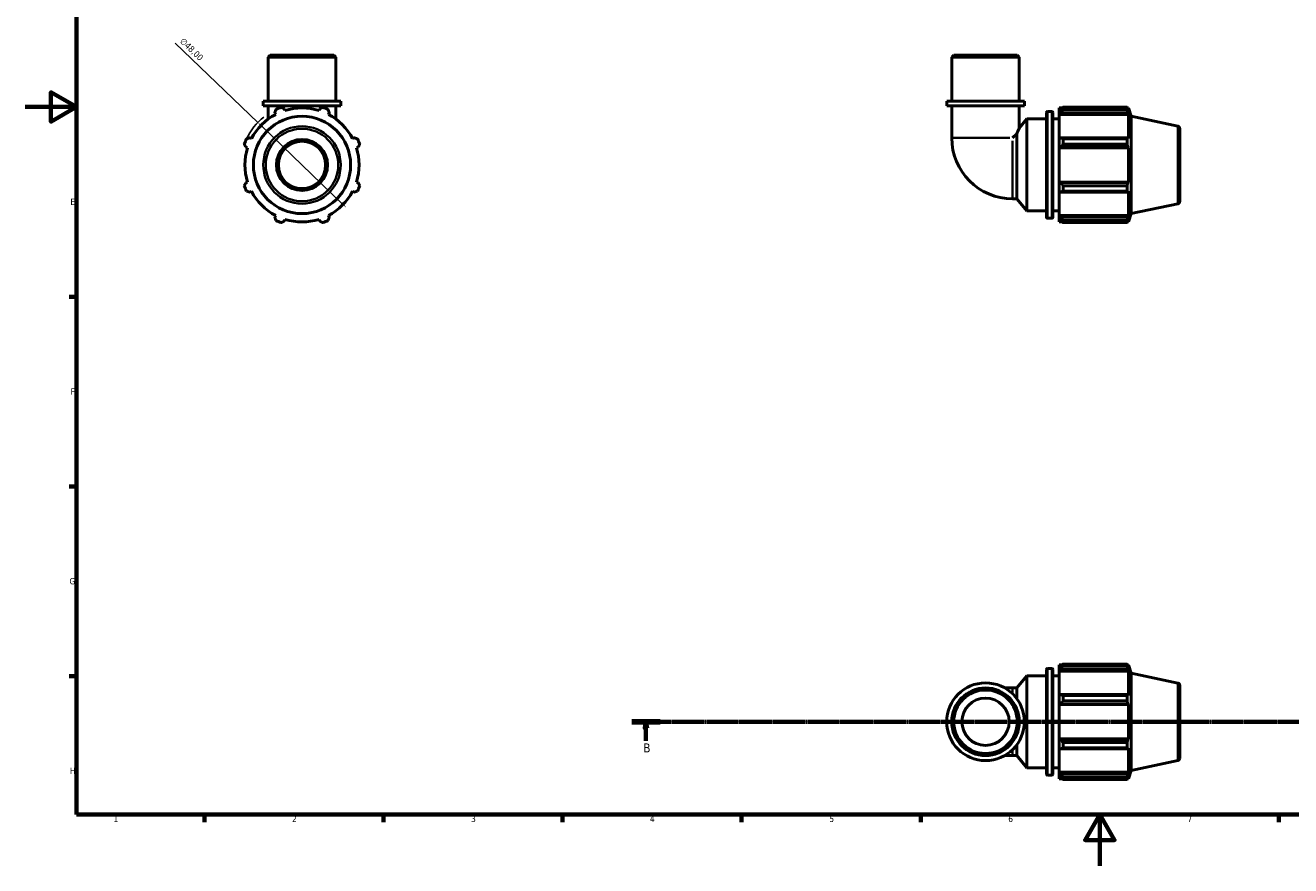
# Model space of a CAD drawing. Header units: millimetres. Extents: x 0 to 931, y 0 to 900.
# Tile 1 of 5: x 0 to 495, y 0 to 329. Entities that reach past the tile are written whole.
import ezdxf

# ---------------------------------------------------------------- set-up
doc = ezdxf.new("R2010")
doc.units = ezdxf.units.MM
doc.linetypes.add('CHAIN', pattern=[0.7087, 0.4724, -0.0591, 0.1181, -0.0591])
for name, color, linetype, lineweight in [('Border (ISO)', 7, 'Continuous', 70), ('Dimension (ISO)', 7, 'Continuous', 25), ('Section Line (ISO)', 7, 'CHAIN', 70), ('Visible (ISO)', 7, 'Continuous', 50), ('Visible Narrow (ISO)', 7, 'Continuous', 35)]:
    doc.layers.add(name, color=color, linetype=linetype, lineweight=lineweight)
doc.styles.add('Label Text (ISO)', font='tahoma.ttf')
doc.styles.add('Note Text (ISO)', font='tahoma.ttf')
doc.dimstyles.new('Default (ISO)', dxfattribs={"dimtxt": 2.5, "dimasz": 2.5, "dimexe": 3.175, "dimexo": 0, "dimgap": 0.762, "dimtad": 1, "dimrnd": 1e-08, "dimzin": 0, "dimtxsty": 'Note Text (ISO)', "dimcen": 0.09, "dimdle": 10, "dimclrd": 256, "dimclre": 256, "dimclrt": 232, "dimazin": 0, "dimtfac": 1.40208, "dimtmove": 0, "dimatfit": 3, "dimfxl": 1, "dimtolj": 1, "dimtzin": 0, "dimlwd": -1, "dimlwe": -1, "dimarcsym": 0})

# ---------------------------------------------------------------- blocks, each defined once
blk = doc.blocks.new('Borders Default Border')
at = {"layer": 'Border (ISO)'}
for p, q in [((20, 222.75), (17.1, 222.75)), ((20, 148.5), (17.1, 148.5)), ((20, 74.25), (17.1, 74.25)), ((70.08, 20), (70.08, 17.1)), ((140.17, 20), (140.17, 17.1)), ((210.25, 20), (210.25, 17.1)), ((280.33, 20), (280.33, 17.1)), ((350.42, 20), (350.42, 17.1)), ((490.58, 20), (490.58, 17.1))]:
    blk.add_line(p, q, dxfattribs=at)
at = {"layer": 'Border (ISO)', "flags": 128}
for points in [[(20, 20), (20, 574), (821, 574), (821, 20), (20, 20)], [(0, 297), (20, 297), (10, 302.77), (10, 291.23), (20, 297)], [(420.5, 0), (420.5, 20), (414.73, 10), (426.27, 10), (420.5, 20)]]:
    blk.add_lwpolyline(points, dxfattribs=at)
at = {"layer": 'Border (ISO)', "color": 232, "true_color": 0xca0064, "char_height": 2.5, "attachment_point": 7, "style": 'Note Text (ISO)'}
for s, insert in [('E', (17.64, 258.63)), ('F', (17.7, 184.38)), ('G', (17.31, 110.08)), ('H', (17.44, 35.88)), ('1', (34.48, 17.1)), ('2', (104.37, 17.1)), ('3', (174.43, 17.05)), ('4', (244.42, 17.1)), ('5', (314.64, 17.05)), ('6', (384.66, 17.05)), ('7', (454.77, 17.1))]:
    blk.add_mtext(s, dxfattribs=dict(at, insert=insert))
blk = doc.blocks.new('2dTransSection0')
at = {"layer": 'Section Line (ISO)', "linetype": 'CHAIN'}
blk.add_line((237.36, 56.35), (648.17, 56.35), dxfattribs=at)
at = {"layer": 'Section Line (ISO)', "linetype": 'Continuous', "lineweight": 140}
for p, q in [((237.36, 56.35), (248.42, 56.35)), ((637.11, 56.35), (648.17, 56.35))]:
    blk.add_line(p, q, dxfattribs=at)
at = {"layer": 'Section Line (ISO)', "linetype": 'Continuous'}
for p, q in [((242.89, 56.35), (242.39, 53.85)), ((242.89, 53.85), (242.89, 56.35)), ((243.39, 53.85), (242.89, 56.35)), ((642.64, 56.35), (642.14, 53.85)), ((642.64, 53.85), (642.64, 56.35)), ((643.14, 53.85), (642.64, 56.35)), ((242.39, 53.85), (243.39, 53.85)), ((242.89, 48.9), (242.89, 53.85)), ((642.14, 53.85), (643.14, 53.85)), ((642.64, 48.9), (642.64, 53.85))]:
    blk.add_line(p, q, dxfattribs=at)
at = {"layer": 'Section Line (ISO)', "linetype": 'Continuous', "flags": 128}
for points in [[(243.39, 53.85), (242.89, 56.35), (242.39, 53.85), (243.39, 53.85)], [(643.14, 53.85), (642.64, 56.35), (642.14, 53.85), (643.14, 53.85)]]:
    blk.add_lwpolyline(points, dxfattribs=at)
at = {"layer": 'Section Line (ISO)'}
for points in [[(243.39, 53.85), (242.89, 56.35), (242.39, 53.85), (243.39, 53.85)], [(643.14, 53.85), (642.64, 56.35), (642.14, 53.85), (643.14, 53.85)]]:
    blk.add_solid(points, dxfattribs=at)
at = {"layer": 'Section Line (ISO)', "char_height": 3.5, "attachment_point": 7, "style": 'Label Text (ISO)'}
for insert in [(241.82, 44.35), (641.57, 44.35)]:
    blk.add_mtext('B', dxfattribs=dict(at, insert=insert))
blk = doc.blocks.new('*D12')
at = {"layer": 'Defpoints', "color": 0, "transparency": 16777216}
for p in [(90.98, 290.94), (125.59, 257.68)]:
    blk.add_point(p, dxfattribs=at)
at = {"layer": 'Dimension (ISO)', "transparency": 16777216}
for p, q in [((90.98, 290.94), (58.69, 321.97)), ((123.78, 259.41), (92.78, 289.21))]:
    blk.add_line(p, q, dxfattribs=at)
blk.add_arc((108.28, 274.31), 24, 128.5565, 154.792, dxfattribs=at)
for points in [[(93.07, 289.51), (92.49, 288.91), (90.98, 290.94)], [(124.07, 259.71), (123.49, 259.11), (125.59, 257.68)]]:
    blk.add_solid(points, dxfattribs=at)
at = {"layer": 'Dimension (ISO)', "color": 232, "true_color": 0xca0064, "transparency": 16777216, "insert": (62, 324.31), "char_height": 2.5, "attachment_point": 1, "rotation": 316.1362, "style": 'Note Text (ISO)'}
blk.add_mtext('\\A1;∅48,00', dxfattribs=at)

msp = doc.modelspace()

# ---------------------------------------------------------------- linework, layer by layer
at = {"layer": 'Visible (ISO)'}
for p, q in [((95.854, 317.308), (95.061, 316.515)), ((95.854, 317.308), (120.709, 317.308)), ((120.709, 317.308), (121.502, 316.515)), ((363.345, 317.308), (362.552, 316.515)), ((363.345, 317.308), (388.199, 317.308)), ((388.199, 317.308), (388.993, 316.515)), ((121.502, 316.515), (95.061, 316.515)), ((95.061, 299.308), (95.061, 316.515)), ((121.502, 299.308), (121.502, 316.515)), ((388.993, 316.515), (362.552, 316.515)), ((362.552, 299.308), (362.552, 316.515)), ((388.993, 299.308), (388.993, 316.515)), ((123.485, 299.308), (93.078, 299.308)), ((93.078, 297.508), (93.078, 299.308)), ((123.485, 297.508), (93.078, 297.508)), ((95.061, 297.508), (95.061, 292.291)), ((121.502, 297.508), (121.502, 292.291)), ((123.485, 297.508), (123.485, 299.308)), ((390.976, 299.308), (360.568, 299.308)), ((360.568, 297.508), (360.568, 299.308)), ((390.976, 297.508), (360.568, 297.508)), ((362.552, 297.508), (362.552, 284.884)), ((388.993, 297.508), (388.993, 288.741)), ((390.976, 297.508), (390.976, 299.308)), ((97.643, 294.745), (97.975, 294.106)), ((101.57, 295.595), (101.353, 296.282)), ((115.21, 296.282), (114.993, 295.595)), ((118.588, 294.106), (118.92, 294.745)), ((388.993, 288.741), (391.985, 292.308)), ((391.985, 256.308), (391.985, 292.308)), ((391.985, 292.308), (399.585, 292.308)), ((399.585, 253.828), (399.585, 294.788)), ((399.985, 295.188), (401.719, 295.188)), ((402.119, 294.788), (402.119, 253.828)), ((402.119, 292.308), (404.652, 292.308)), ((404.652, 296.628), (404.652, 295.824)), ((404.652, 296.628), (405.674, 296.628)), ((405.132, 296.282), (404.652, 295.824)), ((404.652, 294.319), (404.652, 295.824)), ((404.652, 294.319), (405.132, 294.745)), ((404.652, 294.106), (404.652, 294.319)), ((404.652, 294.106), (404.652, 284.725)), ((404.652, 294.106), (431.706, 294.106)), ((405.132, 294.745), (431.472, 294.745)), ((406.092, 296.89), (406.092, 296.023)), ((406.092, 296.89), (431.16, 296.89)), ((431.16, 296.023), (406.092, 296.023)), ((431.16, 296.023), (431.16, 296.89)), ((431.296, 296.628), (431.706, 296.628)), ((431.706, 295.595), (431.472, 296.282)), ((431.472, 294.745), (431.706, 294.106)), ((432.772, 293.347), (431.706, 296.628)), ((431.706, 295.595), (431.706, 296.628)), ((431.706, 284.614), (431.706, 294.106)), ((432.772, 255.27), (432.772, 293.347)), ((450.98, 289.476), (432.772, 293.347)), ((451.772, 288.498), (451.772, 260.118)), ((88.483, 284.614), (87.845, 284.947)), ((128.718, 284.947), (128.079, 284.614)), ((387.975, 286.511), (386.348, 284.884)), ((387.975, 261.088), (387.975, 286.511)), ((405.132, 284.947), (404.652, 284.725)), ((404.652, 281.092), (404.652, 284.725)), ((431.472, 284.947), (405.132, 284.947)), ((406.092, 284.53), (406.092, 282.435)), ((406.092, 284.53), (431.16, 284.53)), ((431.16, 282.435), (406.092, 282.435)), ((431.16, 282.435), (431.16, 284.53)), ((431.706, 284.614), (431.472, 284.947)), ((86.308, 281.236), (86.994, 281.02)), ((129.568, 281.02), (130.255, 281.236)), ((404.652, 281.092), (405.132, 281.236)), ((404.652, 281.02), (404.652, 281.092)), ((404.652, 281.02), (404.652, 267.596)), ((404.652, 281.02), (431.706, 281.02)), ((405.132, 281.236), (431.472, 281.236)), ((431.472, 281.236), (431.706, 281.02)), ((431.706, 267.596), (431.706, 281.02)), ((86.994, 267.596), (86.308, 267.38)), ((130.255, 267.38), (129.568, 267.596)), ((404.652, 267.524), (404.652, 267.596)), ((404.652, 267.596), (431.706, 267.596)), ((405.132, 267.38), (404.652, 267.524)), ((404.652, 263.891), (404.652, 267.524)), ((431.706, 267.596), (431.472, 267.38)), ((87.845, 263.669), (88.483, 264.002)), ((128.079, 264.002), (128.718, 263.669)), ((404.652, 263.891), (405.132, 263.669)), ((404.652, 263.891), (404.652, 254.51)), ((431.472, 267.38), (405.132, 267.38)), ((405.132, 263.669), (431.472, 263.669)), ((406.092, 266.182), (406.092, 264.086)), ((406.092, 266.182), (431.16, 266.182)), ((431.16, 264.086), (406.092, 264.086)), ((431.16, 264.086), (431.16, 266.182)), ((431.472, 263.669), (431.706, 264.002)), ((431.706, 254.51), (431.706, 264.002)), ((386.348, 261.088), (387.975, 261.088)), ((387.975, 261.088), (391.985, 256.308)), ((450.98, 259.14), (432.772, 255.27)), ((97.975, 254.51), (97.643, 253.871)), ((101.353, 252.334), (101.57, 253.021)), ((114.993, 253.021), (115.21, 252.334)), ((118.92, 253.871), (118.588, 254.51)), ((391.985, 256.308), (399.585, 256.308)), ((399.985, 253.428), (401.719, 253.428)), ((402.119, 256.308), (404.652, 256.308)), ((404.652, 254.297), (404.652, 254.51)), ((404.652, 254.51), (431.706, 254.51)), ((404.652, 252.792), (404.652, 254.297)), ((405.132, 253.871), (404.652, 254.297)), ((404.652, 252.792), (405.132, 252.334)), ((404.652, 252.792), (404.652, 251.988)), ((431.472, 253.871), (405.132, 253.871)), ((406.092, 252.594), (406.092, 251.726)), ((406.092, 252.594), (431.16, 252.594)), ((431.16, 251.726), (431.16, 252.594)), ((431.706, 254.51), (431.472, 253.871)), ((431.472, 252.334), (431.706, 253.021)), ((432.772, 255.27), (431.706, 251.988)), ((431.706, 251.988), (431.706, 253.021)), ((404.652, 251.988), (405.674, 251.988)), ((431.16, 251.726), (406.092, 251.726)), ((431.296, 251.988), (431.706, 251.988)), ((387.975, 69.57), (391.985, 74.35)), ((391.985, 38.35), (391.985, 74.35)), ((391.985, 74.35), (399.585, 74.35)), ((399.585, 35.87), (399.585, 76.83)), ((399.985, 77.23), (401.719, 77.23)), ((402.119, 76.83), (402.119, 35.87)), ((402.119, 74.35), (404.652, 74.35)), ((404.652, 78.67), (404.652, 77.865)), ((404.652, 78.67), (405.674, 78.67)), ((405.132, 78.323), (404.652, 77.865)), ((404.652, 76.361), (404.652, 77.865)), ((404.652, 76.361), (405.132, 76.786)), ((404.652, 76.148), (404.652, 76.361)), ((404.652, 76.148), (404.652, 66.767)), ((404.652, 76.148), (431.706, 76.148)), ((405.132, 76.786), (431.472, 76.786)), ((406.092, 78.932), (406.092, 78.064)), ((406.092, 78.932), (431.16, 78.932)), ((431.16, 78.064), (406.092, 78.064)), ((431.16, 78.064), (431.16, 78.932)), ((431.296, 78.67), (431.706, 78.67)), ((431.706, 77.637), (431.472, 78.323)), ((431.472, 76.786), (431.706, 76.148)), ((432.772, 75.388), (431.706, 78.67)), ((431.706, 77.637), (431.706, 78.67)), ((431.706, 66.656), (431.706, 76.148)), ((432.772, 37.311), (432.772, 75.388)), ((450.98, 71.518), (432.772, 75.388)), ((386.348, 69.57), (383.28, 69.57)), ((386.348, 69.57), (387.975, 69.57)), ((387.975, 65.418), (387.975, 69.57)), ((451.772, 70.54), (451.772, 42.159)), ((405.132, 66.988), (404.652, 66.767)), ((404.652, 63.134), (404.652, 66.767)), ((431.472, 66.988), (405.132, 66.988)), ((406.092, 66.571), (406.092, 64.476)), ((406.092, 66.571), (431.16, 66.571)), ((431.16, 64.476), (406.092, 64.476)), ((431.16, 64.476), (431.16, 66.571)), ((431.706, 66.656), (431.472, 66.988)), ((404.652, 63.134), (405.132, 63.278)), ((404.652, 63.061), (404.652, 63.134)), ((404.652, 63.061), (404.652, 49.638)), ((404.652, 63.061), (431.706, 63.061)), ((405.132, 63.278), (431.472, 63.278)), ((431.472, 63.278), (431.706, 63.061)), ((431.706, 49.638), (431.706, 63.061)), ((404.652, 49.566), (404.652, 49.638)), ((404.652, 49.638), (431.706, 49.638)), ((404.652, 45.933), (404.652, 49.566)), ((405.132, 49.421), (404.652, 49.566)), ((431.706, 49.638), (431.472, 49.421)), ((387.975, 43.129), (387.975, 47.281)), ((404.652, 45.933), (404.652, 36.552)), ((404.652, 45.933), (405.132, 45.711)), ((431.472, 49.421), (405.132, 49.421)), ((405.132, 45.711), (431.472, 45.711)), ((406.092, 48.223), (406.092, 46.128)), ((406.092, 48.223), (431.16, 48.223)), ((431.16, 46.128), (406.092, 46.128)), ((431.16, 46.128), (431.16, 48.223)), ((431.472, 45.711), (431.706, 46.043)), ((431.706, 36.552), (431.706, 46.043)), ((383.28, 43.129), (386.348, 43.129)), ((386.348, 43.129), (387.975, 43.129)), ((387.975, 43.129), (391.985, 38.35)), ((450.98, 41.181), (432.772, 37.311)), ((391.985, 38.35), (399.585, 38.35)), ((399.985, 35.47), (401.719, 35.47)), ((402.119, 38.35), (404.652, 38.35)), ((404.652, 36.339), (404.652, 36.552)), ((404.652, 36.552), (431.706, 36.552)), ((404.652, 34.834), (404.652, 36.339)), ((405.132, 35.913), (404.652, 36.339)), ((404.652, 34.834), (404.652, 34.03)), ((404.652, 34.834), (405.132, 34.376)), ((431.472, 35.913), (405.132, 35.913)), ((431.706, 36.552), (431.472, 35.913)), ((431.472, 34.376), (431.706, 35.063)), ((432.772, 37.311), (431.706, 34.03)), ((431.706, 34.03), (431.706, 35.063)), ((404.652, 34.03), (405.674, 34.03)), ((406.092, 34.635), (406.092, 33.767)), ((406.092, 34.635), (431.16, 34.635)), ((431.16, 33.767), (406.092, 33.767)), ((431.16, 33.767), (431.16, 34.635)), ((431.296, 34.03), (431.706, 34.03))]:
    msp.add_line(p, q, dxfattribs=at)
for centre, radius in [((108.281, 274.308), 19.039), ((108.281, 274.308), 10), ((108.281, 274.308), 9.254), ((375.772, 56.35), 15.204), ((375.772, 56.35), 13.22), ((375.772, 56.35), 12.427), ((375.772, 56.35), 9.254)]:
    msp.add_circle(centre, radius, dxfattribs=at)
for centre, radius, start, end in [((108.281, 274.308), 22.32, 117.5, 152.5), ((108.281, 274.308), 24, 109.79198, 115.20802), ((108.281, 274.308), 22.32, 72.5, 107.5), ((108.281, 274.308), 24, 64.79198, 70.20802), ((108.281, 274.308), 22.32, 27.5, 62.5), ((399.985, 294.788), 0.4, 90, 180), ((401.719, 294.788), 0.4, 0, 90), ((450.772, 288.498), 1, 0, 78), ((108.281, 274.308), 24, 154.79198, 160.20802), ((108.281, 274.308), 24, 19.79198, 25.20802), ((386.348, 284.884), 23.797, 180, 270), ((108.281, 274.308), 22.32, 162.5, 197.5), ((108.281, 274.308), 22.32, 342.5, 17.5), ((108.281, 274.308), 24, 199.79198, 205.20802), ((108.281, 274.308), 22.32, 207.5, 242.5), ((108.281, 274.308), 22.32, 297.5, 332.5), ((108.281, 274.308), 24, 334.79198, 340.20802), ((450.772, 260.118), 1, 282, 0), ((108.281, 274.308), 24, 244.79198, 250.20802), ((108.281, 274.308), 22.32, 252.5, 287.5), ((108.281, 274.308), 24, 289.79198, 295.20802), ((399.985, 253.828), 0.4, 180, 270), ((401.719, 253.828), 0.4, 270, 0), ((399.985, 76.83), 0.4, 90, 180), ((401.719, 76.83), 0.4, 0, 90), ((450.772, 70.54), 1, 0, 78), ((450.772, 42.159), 1, 282, 0), ((399.985, 35.87), 0.4, 180, 270), ((401.719, 35.87), 0.4, 270, 0)]:
    msp.add_arc(centre, radius, start, end, dxfattribs=at)
for points, weights in [([(97.643, 294.745), (97.847, 295.371), (98.06, 296.023)], [1.00448567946, 1.0026496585, 1]), ([(100.155, 296.89), (100.766, 296.58), (101.353, 296.282)], [1, 1.0026496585, 1.00448567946]), ([(115.21, 296.282), (115.797, 296.58), (116.408, 296.89)], [1.00448567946, 1.0026496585, 1]), ([(118.503, 296.023), (118.716, 295.371), (118.92, 294.745)], [1, 1.0026496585, 1.00448567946]), ([(406.092, 296.89), (405.593, 296.58), (405.132, 296.282)], [1.01825972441, 1.01288852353, 1.00672316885]), ([(405.132, 294.745), (405.593, 295.371), (406.092, 296.023)], [1.00672316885, 1.01288852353, 1.01825972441]), ([(431.16, 296.89), (431.322, 296.58), (431.472, 296.282)], [1, 1.0026496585, 1.00448567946]), ([(431.472, 294.745), (431.322, 295.371), (431.16, 296.023)], [1.00448567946, 1.0026496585, 1]), ([(86.308, 281.236), (86.01, 281.823), (85.699, 282.435)], [1.00448567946, 1.0026496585, 1]), ([(86.567, 284.53), (87.219, 284.743), (87.845, 284.947)], [1, 1.0026496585, 1.00448567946]), ([(128.718, 284.947), (129.344, 284.743), (129.996, 284.53)], [1.00448567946, 1.0026496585, 1]), ([(130.864, 282.435), (130.553, 281.823), (130.255, 281.236)], [1, 1.0026496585, 1.00448567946]), ([(406.092, 284.53), (405.593, 284.743), (405.132, 284.947)], [1.01825972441, 1.01288852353, 1.00672316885]), ([(405.132, 281.236), (405.593, 281.823), (406.092, 282.435)], [1.00672316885, 1.01288852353, 1.01825972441]), ([(431.16, 284.53), (431.322, 284.743), (431.472, 284.947)], [1, 1.0026496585, 1.00448567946]), ([(431.472, 281.236), (431.322, 281.823), (431.16, 282.435)], [1.00448567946, 1.0026496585, 1]), ([(85.699, 266.182), (86.01, 266.793), (86.308, 267.38)], [1, 1.0026496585, 1.00448567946]), ([(87.845, 263.669), (87.219, 263.874), (86.567, 264.086)], [1.00448567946, 1.0026496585, 1]), ([(129.996, 264.086), (129.344, 263.874), (128.718, 263.669)], [1, 1.0026496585, 1.00448567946]), ([(130.255, 267.38), (130.553, 266.793), (130.864, 266.182)], [1.00448567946, 1.0026496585, 1]), ([(406.092, 266.182), (405.593, 266.793), (405.132, 267.38)], [1.01825972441, 1.01288852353, 1.00672316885]), ([(405.132, 263.669), (405.593, 263.874), (406.092, 264.086)], [1.00672316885, 1.01288852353, 1.01825972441]), ([(431.16, 266.182), (431.322, 266.793), (431.472, 267.38)], [1, 1.0026496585, 1.00448567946]), ([(431.472, 263.669), (431.322, 263.874), (431.16, 264.086)], [1.00448567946, 1.0026496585, 1]), ([(98.06, 252.594), (97.847, 253.246), (97.643, 253.871)], [1, 1.0026496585, 1.00448567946]), ([(118.92, 253.871), (118.716, 253.246), (118.503, 252.594)], [1.00448567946, 1.0026496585, 1]), ([(406.092, 252.594), (405.593, 253.246), (405.132, 253.871)], [1.01825972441, 1.01288852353, 1.00672316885]), ([(431.16, 252.594), (431.322, 253.246), (431.472, 253.871)], [1, 1.0026496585, 1.00448567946]), ([(101.353, 252.334), (100.766, 252.036), (100.155, 251.726)], [1.00448567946, 1.0026496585, 1]), ([(116.408, 251.726), (115.797, 252.036), (115.21, 252.334)], [1, 1.0026496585, 1.00448567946]), ([(405.132, 252.334), (405.593, 252.036), (406.092, 251.726)], [1.00672316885, 1.01288852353, 1.01825972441]), ([(431.472, 252.334), (431.322, 252.036), (431.16, 251.726)], [1.00448567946, 1.0026496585, 1]), ([(406.092, 78.932), (405.593, 78.621), (405.132, 78.323)], [1.01825972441, 1.01288852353, 1.00672316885]), ([(405.132, 76.786), (405.593, 77.412), (406.092, 78.064)], [1.00672316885, 1.01288852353, 1.01825972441]), ([(431.16, 78.932), (431.322, 78.621), (431.472, 78.323)], [1, 1.0026496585, 1.00448567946]), ([(431.472, 76.786), (431.322, 77.412), (431.16, 78.064)], [1.00448567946, 1.0026496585, 1]), ([(406.092, 66.571), (405.593, 66.784), (405.132, 66.988)], [1.01825972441, 1.01288852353, 1.00672316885]), ([(405.132, 63.278), (405.593, 63.865), (406.092, 64.476)], [1.00672316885, 1.01288852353, 1.01825972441]), ([(431.16, 66.571), (431.322, 66.784), (431.472, 66.988)], [1, 1.0026496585, 1.00448567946]), ([(431.472, 63.278), (431.322, 63.865), (431.16, 64.476)], [1.00448567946, 1.0026496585, 1]), ([(406.092, 48.223), (405.593, 48.834), (405.132, 49.421)], [1.01825972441, 1.01288852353, 1.00672316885]), ([(405.132, 45.711), (405.593, 45.915), (406.092, 46.128)], [1.00672316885, 1.01288852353, 1.01825972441]), ([(431.16, 48.223), (431.322, 48.834), (431.472, 49.421)], [1, 1.0026496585, 1.00448567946]), ([(431.472, 45.711), (431.322, 45.915), (431.16, 46.128)], [1.00448567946, 1.0026496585, 1]), ([(406.092, 34.635), (405.593, 35.287), (405.132, 35.913)], [1.01825972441, 1.01288852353, 1.00672316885]), ([(431.16, 34.635), (431.322, 35.287), (431.472, 35.913)], [1, 1.0026496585, 1.00448567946]), ([(405.132, 34.376), (405.593, 34.078), (406.092, 33.767)], [1.00672316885, 1.01288852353, 1.01825972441]), ([(431.472, 34.376), (431.322, 34.078), (431.16, 33.767)], [1.00448567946, 1.0026496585, 1])]:
    msp.add_rational_spline(points, weights, degree=2, dxfattribs=at)
msp.add_open_spline([(387.975, 286.511), (388.084, 286.76), (388.186, 286.991), (388.477, 287.638), (388.665, 288.044), (388.924, 288.597), (388.993, 288.741), (388.993, 288.741)], degree=3, knots=[5.01019867, 5.01019867, 5.01019867, 5.01019867, 5.1174205, 5.1174205, 5.34184308, 5.34184308, 5.56626565, 5.56626565, 5.56626565, 5.56626565], dxfattribs=at)
at = {"layer": 'Visible Narrow (ISO)'}
for p, q in [((399.985, 294.931), (399.985, 253.685)), ((401.719, 253.685), (401.719, 294.931)), ((450.98, 259.326), (450.98, 289.29)), ((362.655, 284.884), (385.278, 284.884)), ((386.348, 261.191), (386.348, 283.814)), ((399.985, 76.973), (399.985, 35.727)), ((401.719, 35.727), (401.719, 76.973)), ((386.348, 67.49), (386.348, 69.564)), ((450.98, 41.368), (450.98, 71.331)), ((386.348, 43.135), (386.348, 45.21))]:
    msp.add_line(p, q, dxfattribs=at)
for radius in [15.168, 14.19]:
    msp.add_circle((108.281, 274.308), radius, dxfattribs=at)

# ---------------------------------------------------------------- block references
msp.add_blockref('Borders Default Border', (0, 0))
at = {"layer": 'Section Line (ISO)'}
msp.add_blockref('2dTransSection0', (0, 0), dxfattribs=at)

# ---------------------------------------------------------------- dimensions: what is measured, and where the dimension line sits
at = {"layer": 'Dimension (ISO)'}
dim = msp.add_diameter_dim_2p(p1=(125.585, 257.677), p2=(90.978, 290.939), dimstyle='Default (ISO)', override={"dimdec": 2, "dimlfac": 1, "dimtp": 0, "dimtm": 0, "dimtdec": 2, "dimatfit": 2}, dxfattribs=at)
dim.commit()
dim.dimension.update_dxf_attribs({"geometry": '*D12', "text_midpoint": (63.202, 317.634), "dimtype": 163})

doc.saveas('drawing.dxf')
